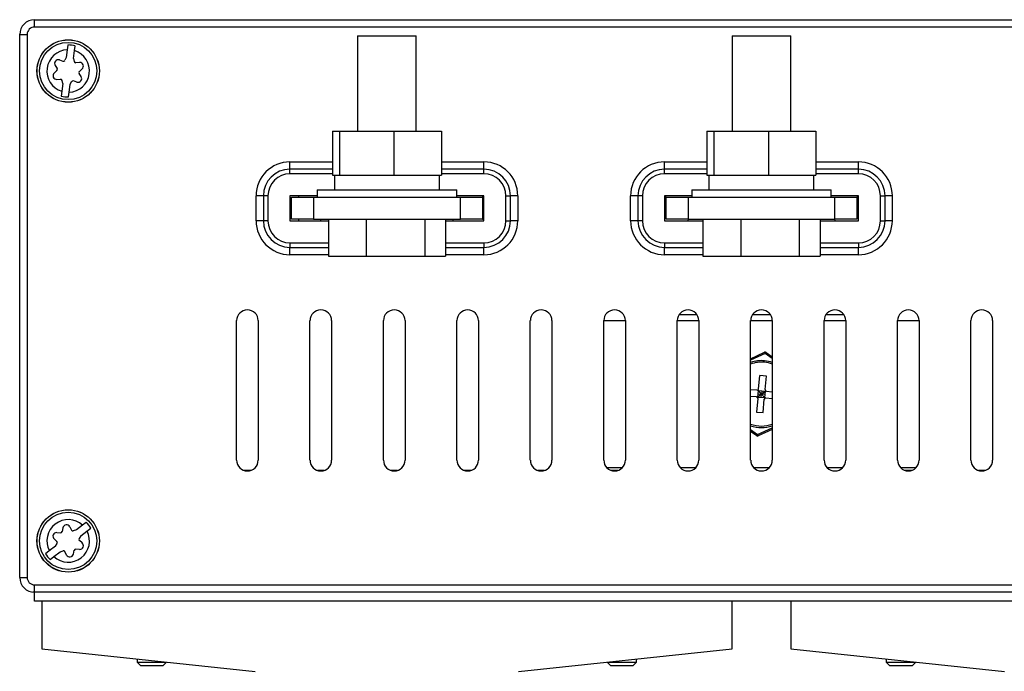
# Model space of a CAD drawing. Extents: x 969 to 1513, y 193 to 842.
# Tile 2 of 14: x 969 to 1103, y 243 to 332. Entities that reach past the tile are written whole.
import ezdxf

# ---------------------------------------------------------------- set-up
doc = ezdxf.new("R2010")
doc.units = 0
doc.header["$MEASUREMENT"] = 0
doc.layers.get('0').update_dxf_attribs({"linetype": 'CONTINUOUS'})

msp = doc.modelspace()

# ---------------------------------------------------------------- linework, layer by layer
at = {"color": 7, "linetype": 'CONTINUOUS'}
for p, q in [((970.79, 332.11), (970.8, 332.09)), ((970.8, 332.09), (1168.77, 332.09)), ((970.8, 331.09), (970.8, 332.09)), ((968.79, 256.11), (968.79, 330.11)), ((968.8, 330.09), (968.79, 330.11)), ((968.8, 256.13), (968.8, 330.09)), ((968.8, 330.09), (969.8, 330.09)), ((969.8, 330.09), (969.8, 256.13)), ((1168.77, 331.09), (970.8, 331.09)), ((1014.79, 329.91), (1022.79, 329.91)), ((1014.79, 329.91), (1014.79, 316.91)), ((1022.79, 316.91), (1022.79, 329.91)), ((1065.79, 329.91), (1073.79, 329.91)), ((1065.79, 329.91), (1065.79, 316.91)), ((1073.79, 316.91), (1073.79, 329.91)), ((975.34, 328.64), (975.26, 328.01)), ((976.25, 327.88), (976.34, 328.51)), ((975.26, 328.01), (975.12, 326.95)), ((976.11, 326.82), (976.25, 327.88)), ((973.61, 325.87), (973.9, 325.43)), ((974.19, 326.62), (974.68, 326.46)), ((975.12, 326.95), (974.92, 326.56)), ((976.11, 326.82), (976.21, 326.39)), ((976.93, 326.26), (976.41, 326.24)), ((973.48, 324.83), (973.86, 325.18)), ((977.16, 324.34), (976.88, 324.78)), ((977.29, 325.39), (976.91, 325.04)), ((973.84, 323.96), (974.36, 323.98)), ((974.66, 323.4), (974.52, 322.34)), ((974.66, 323.4), (974.56, 323.82)), ((975.51, 322.21), (975.65, 323.27)), ((975.65, 323.27), (975.85, 323.66)), ((976.58, 323.6), (976.09, 323.75)), ((974.52, 322.34), (974.44, 321.7)), ((975.43, 321.57), (975.51, 322.21)), ((1011.36, 316.91), (1012.31, 316.91)), ((1011.36, 316.91), (1011.36, 310.91)), ((1012.31, 316.91), (1019.74, 316.91)), ((1012.31, 316.91), (1012.31, 310.91)), ((1019.74, 316.91), (1026.21, 316.91)), ((1019.74, 316.91), (1019.74, 310.91)), ((1026.21, 316.91), (1026.21, 310.91)), ((1062.36, 316.91), (1063.31, 316.91)), ((1062.36, 316.91), (1062.36, 310.91)), ((1063.31, 316.91), (1070.74, 316.91)), ((1063.31, 316.91), (1063.31, 310.91)), ((1070.74, 316.91), (1077.21, 316.91)), ((1070.74, 316.91), (1070.74, 310.91)), ((1077.21, 316.91), (1077.21, 310.91)), ((1005.59, 312.73), (1011.36, 312.73)), ((1005.59, 311.73), (1005.59, 312.73)), ((1026.21, 312.73), (1031.99, 312.73)), ((1031.99, 311.73), (1031.99, 312.73)), ((1056.59, 312.73), (1062.36, 312.73)), ((1056.59, 311.73), (1056.59, 312.73)), ((1077.21, 312.73), (1082.99, 312.73)), ((1082.99, 311.73), (1082.99, 312.73)), ((1011.36, 311.73), (1005.59, 311.73)), ((1005.59, 311.11), (1005.59, 311.73)), ((1011.36, 311.11), (1005.59, 311.11)), ((1031.99, 311.73), (1026.21, 311.73)), ((1031.99, 311.11), (1026.21, 311.11)), ((1031.99, 311.11), (1031.99, 311.73)), ((1062.36, 311.73), (1056.59, 311.73)), ((1056.59, 311.11), (1056.59, 311.73)), ((1062.36, 311.11), (1056.59, 311.11)), ((1082.99, 311.73), (1077.21, 311.73)), ((1082.99, 311.11), (1077.21, 311.11)), ((1082.99, 311.11), (1082.99, 311.73)), ((1011.36, 310.91), (1011.64, 310.91)), ((1011.64, 310.91), (1012.01, 310.91)), ((1011.64, 310.91), (1011.64, 308.91)), ((1012.01, 310.91), (1012.31, 310.91)), ((1012.31, 310.91), (1014.69, 310.91)), ((1014.69, 310.91), (1017.37, 310.91)), ((1017.37, 310.91), (1019.74, 310.91)), ((1019.74, 310.91), (1021.81, 310.91)), ((1021.81, 310.91), (1024.15, 310.91)), ((1024.15, 310.91), (1026.21, 310.91)), ((1025.94, 308.91), (1025.94, 310.91)), ((1062.36, 310.91), (1062.64, 310.91)), ((1062.64, 310.91), (1063.01, 310.91)), ((1062.64, 310.91), (1062.64, 308.91)), ((1063.01, 310.91), (1063.31, 310.91)), ((1063.31, 310.91), (1065.69, 310.91)), ((1065.69, 310.91), (1068.37, 310.91)), ((1068.37, 310.91), (1070.74, 310.91)), ((1070.74, 310.91), (1072.81, 310.91)), ((1072.81, 310.91), (1075.15, 310.91)), ((1075.15, 310.91), (1077.21, 310.91)), ((1076.94, 308.91), (1076.94, 310.91)), ((1009.29, 308.91), (1028.29, 308.91)), ((1009.29, 308.91), (1009.29, 307.91)), ((1028.29, 307.91), (1028.29, 308.91)), ((1060.29, 308.91), (1079.29, 308.91)), ((1060.29, 308.91), (1060.29, 307.91)), ((1079.29, 307.91), (1079.29, 308.91)), ((1000.97, 304.71), (1000.97, 308.11)), ((1001.97, 308.11), (1000.97, 308.11)), ((1001.97, 308.11), (1001.97, 304.71)), ((1002.59, 308.11), (1001.97, 308.11)), ((1002.59, 308.11), (1002.59, 304.71)), ((1009.29, 308.11), (1005.59, 308.11)), ((1005.59, 308.11), (1005.59, 304.71)), ((1005.79, 307.91), (1008.79, 307.91)), ((1005.79, 304.91), (1005.79, 307.91)), ((1006.79, 307.91), (1006.79, 308.11)), ((1008.79, 307.91), (1028.79, 307.91)), ((1008.79, 307.91), (1008.79, 304.91)), ((1031.99, 308.11), (1028.29, 308.11)), ((1028.79, 307.91), (1031.79, 307.91)), ((1028.79, 304.91), (1028.79, 307.91)), ((1031.79, 308.11), (1031.79, 307.91)), ((1031.99, 307.91), (1031.79, 307.91)), ((1031.79, 307.91), (1031.79, 304.91)), ((1031.99, 304.71), (1031.99, 308.11)), ((1034.99, 308.11), (1035.61, 308.11)), ((1034.99, 304.71), (1034.99, 308.11)), ((1036.6, 308.11), (1035.61, 308.11)), ((1035.61, 304.71), (1035.61, 308.11)), ((1036.6, 308.11), (1036.6, 304.71)), ((1051.97, 304.71), (1051.97, 308.11)), ((1052.97, 308.11), (1051.97, 308.11)), ((1052.97, 308.11), (1052.97, 304.71)), ((1053.59, 308.11), (1052.97, 308.11)), ((1053.59, 308.11), (1053.59, 304.71)), ((1056.59, 308.11), (1056.59, 304.71)), ((1060.29, 308.11), (1056.59, 308.11)), ((1056.63, 304.71), (1056.76, 308.11)), ((1056.79, 307.91), (1059.79, 307.91)), ((1056.79, 304.91), (1056.79, 307.91)), ((1059.79, 307.91), (1079.79, 307.91)), ((1059.79, 307.91), (1059.79, 304.91)), ((1082.99, 308.11), (1079.29, 308.11)), ((1079.79, 307.91), (1082.79, 307.91)), ((1079.79, 304.91), (1079.79, 307.91)), ((1082.79, 307.91), (1082.79, 304.91)), ((1082.81, 308.11), (1082.94, 304.71)), ((1082.99, 304.71), (1082.99, 308.11)), ((1085.99, 308.11), (1086.61, 308.11)), ((1085.99, 304.71), (1085.99, 308.11)), ((1087.6, 308.11), (1086.61, 308.11)), ((1086.61, 304.71), (1086.61, 308.11)), ((1087.6, 308.11), (1087.6, 304.71)), ((1001.97, 304.71), (1000.97, 304.71)), ((1002.59, 304.71), (1001.97, 304.71)), ((1005.59, 304.71), (1010.82, 304.71)), ((1008.79, 304.91), (1005.79, 304.91)), ((1006.79, 304.71), (1006.79, 304.91)), ((1008.79, 304.91), (1028.79, 304.91)), ((1009.79, 304.71), (1009.79, 304.91)), ((1010.82, 304.91), (1010.82, 299.91)), ((1015.97, 304.91), (1015.97, 299.91)), ((1023.94, 304.91), (1023.94, 299.91)), ((1026.76, 304.91), (1026.76, 299.91)), ((1026.76, 304.71), (1031.99, 304.71)), ((1027.79, 304.71), (1027.79, 304.91)), ((1031.79, 304.91), (1028.79, 304.91)), ((1031.79, 304.91), (1031.99, 304.91)), ((1034.99, 304.71), (1035.61, 304.71)), ((1036.6, 304.71), (1035.61, 304.71)), ((1052.97, 304.71), (1051.97, 304.71)), ((1053.59, 304.71), (1052.97, 304.71)), ((1056.59, 304.71), (1061.82, 304.71)), ((1059.79, 304.91), (1056.79, 304.91)), ((1059.79, 304.91), (1059.75, 304.71)), ((1059.79, 304.91), (1079.79, 304.91)), ((1061.82, 304.91), (1061.82, 299.91)), ((1066.97, 304.91), (1066.97, 299.91)), ((1074.94, 304.91), (1074.94, 299.91)), ((1077.76, 304.91), (1077.76, 299.91)), ((1077.76, 304.71), (1082.99, 304.71)), ((1082.79, 304.91), (1079.79, 304.91)), ((1079.82, 304.71), (1079.79, 304.91)), ((1085.99, 304.71), (1086.61, 304.71)), ((1087.6, 304.71), (1086.61, 304.71)), ((1005.59, 301.71), (1005.59, 301.09)), ((1005.59, 301.71), (1010.82, 301.71)), ((1026.76, 301.71), (1031.99, 301.71)), ((1031.99, 301.71), (1031.99, 301.09)), ((1056.59, 301.71), (1056.59, 301.09)), ((1056.59, 301.71), (1061.82, 301.71)), ((1077.76, 301.71), (1082.99, 301.71)), ((1082.99, 301.71), (1082.99, 301.09)), ((1005.59, 301.09), (1010.82, 301.09)), ((1005.59, 300.09), (1005.59, 301.09)), ((1026.76, 301.09), (1031.99, 301.09)), ((1031.99, 300.09), (1031.99, 301.09)), ((1056.59, 301.09), (1061.82, 301.09)), ((1056.59, 300.09), (1056.59, 301.09)), ((1077.76, 301.09), (1082.99, 301.09)), ((1082.99, 300.09), (1082.99, 301.09)), ((1010.82, 300.09), (1005.59, 300.09)), ((1010.82, 299.91), (1015.97, 299.91)), ((1015.97, 299.91), (1023.94, 299.91)), ((1023.94, 299.91), (1026.76, 299.91)), ((1031.99, 300.09), (1026.76, 300.09)), ((1061.82, 300.09), (1056.59, 300.09)), ((1061.82, 299.91), (1066.97, 299.91)), ((1066.97, 299.91), (1074.94, 299.91)), ((1074.94, 299.91), (1077.76, 299.91)), ((1082.99, 300.09), (1077.76, 300.09)), ((998.31, 272.11), (998.31, 291.11)), ((1001.26, 291.11), (1001.26, 272.11)), ((1008.31, 272.11), (1008.31, 291.11)), ((1011.26, 291.11), (1011.26, 272.11)), ((1018.31, 272.11), (1018.31, 291.11)), ((1021.26, 291.11), (1021.26, 272.11)), ((1028.31, 272.11), (1028.31, 291.11)), ((1031.26, 291.11), (1031.26, 272.11)), ((1038.31, 272.11), (1038.31, 291.11)), ((1041.26, 291.11), (1041.26, 272.11)), ((1048.31, 291.11), (1051.26, 291.11)), ((1048.31, 272.11), (1048.31, 291.11)), ((1051.26, 291.11), (1051.26, 272.11)), ((1058.31, 291.11), (1061.26, 291.11)), ((1058.31, 272.11), (1058.31, 291.11)), ((1061.02, 291.91), (1058.55, 291.91)), ((1061.26, 291.11), (1061.26, 272.11)), ((1068.31, 291.11), (1071.26, 291.11)), ((1068.31, 272.11), (1068.31, 291.11)), ((1071.02, 291.91), (1068.55, 291.91)), ((1071.26, 291.11), (1071.26, 272.11)), ((1078.31, 291.11), (1081.26, 291.11)), ((1078.31, 272.11), (1078.31, 291.11)), ((1081.02, 291.91), (1078.55, 291.91)), ((1081.26, 291.11), (1081.26, 272.11)), ((1088.31, 291.11), (1091.26, 291.11)), ((1088.31, 272.11), (1088.31, 291.11)), ((1091.26, 291.11), (1091.26, 272.11)), ((1098.31, 272.11), (1098.31, 291.11)), ((1101.26, 291.11), (1101.26, 272.11)), ((1068.31, 285.93), (1070.22, 286.81)), ((1070.3, 286.63), (1068.31, 285.71)), ((1070.22, 286.81), (1070.3, 286.63)), ((1070.3, 286.63), (1070.41, 286.79)), ((1071.26, 285.95), (1070.3, 286.63)), ((1070.41, 286.79), (1071.26, 286.19)), ((1069.4, 281.8), (1069.57, 283.64)), ((1070.47, 283.56), (1069.57, 283.64)), ((1070.29, 281.71), (1070.47, 283.56)), ((1069.18, 281.62), (1068.31, 281.7)), ((1069.3, 280.7), (1069.38, 281.6)), ((1069.38, 281.6), (1069.33, 281.66)), ((1069.79, 281.11), (1069.38, 281.6)), ((1069.38, 281.6), (1070.28, 281.52)), ((1069.83, 281.56), (1069.79, 281.11)), ((1070.28, 281.52), (1070.34, 281.57)), ((1069.1, 280.72), (1068.31, 280.79)), ((1069.28, 280.5), (1069.11, 278.66)), ((1069.3, 280.7), (1069.23, 280.65)), ((1069.79, 281.11), (1069.3, 280.7)), ((1069.3, 280.7), (1070.19, 280.62)), ((1069.34, 281.15), (1069.79, 281.11)), ((1069.74, 280.66), (1069.79, 281.11)), ((1069.79, 281.11), (1070.28, 281.52)), ((1070.19, 280.62), (1069.79, 281.11)), ((1070.23, 281.07), (1069.79, 281.11)), ((1070, 278.58), (1070.17, 280.42)), ((1070.28, 281.52), (1070.19, 280.62)), ((1070.19, 280.62), (1070.24, 280.56)), ((1070.39, 280.6), (1071.26, 280.52)), ((1070.47, 281.5), (1071.26, 281.42)), ((1069.11, 278.66), (1070, 278.58)), ((1068.31, 276.27), (1069.27, 275.59)), ((1069.27, 275.59), (1071.26, 276.5)), ((1071.26, 276.28), (1069.36, 275.41)), ((1069.16, 275.43), (1068.31, 276.03)), ((1069.27, 275.59), (1069.16, 275.43)), ((1069.27, 275.59), (1069.36, 275.41)), ((1048.7, 271.11), (1050.87, 271.11)), ((1058.7, 271.11), (1060.87, 271.11)), ((1068.7, 271.11), (1070.87, 271.11)), ((1078.7, 271.11), (1080.87, 271.11)), ((1088.7, 271.11), (1090.87, 271.11)), ((1000.25, 270.71), (999.32, 270.71)), ((999.79, 270.71), (999.79, 270.63)), ((1010.25, 270.71), (1009.32, 270.71)), ((1020.25, 270.71), (1019.32, 270.71)), ((1030.25, 270.71), (1029.32, 270.71)), ((1040.25, 270.71), (1039.32, 270.71)), ((1050.25, 270.71), (1049.32, 270.71)), ((1090.25, 270.71), (1089.32, 270.71)), ((1100.25, 270.71), (1099.32, 270.71)), ((974.67, 262.9), (974.56, 262.39)), ((975.6, 263.03), (975.84, 262.56)), ((977.34, 263.25), (976.5, 262.6)), ((977.85, 263.64), (977.34, 263.25)), ((977.95, 262.46), (978.46, 262.85)), ((973.83, 262.25), (974.35, 262.23)), ((976.5, 262.6), (976.08, 262.47)), ((977.11, 261.81), (976.87, 261.44)), ((977.11, 261.81), (977.95, 262.46)), ((973.66, 260.41), (972.82, 259.76)), ((973.48, 261.39), (973.86, 261.03)), ((973.66, 260.41), (973.9, 260.78)), ((977.29, 260.83), (976.91, 261.18)), ((972.82, 259.76), (972.31, 259.37)), ((972.92, 258.57), (973.43, 258.97)), ((973.43, 258.97), (974.28, 259.62)), ((974.28, 259.62), (974.69, 259.75)), ((975.17, 259.19), (974.93, 259.65)), ((976.1, 259.32), (976.21, 259.83)), ((976.94, 259.96), (976.42, 259.98)), ((968.79, 256.11), (968.8, 256.13)), ((968.8, 256.13), (969.8, 256.13)), ((970.8, 255.13), (1168.77, 255.13)), ((970.8, 254.13), (970.8, 255.13)), ((970.8, 254.13), (970.79, 254.11)), ((1168.79, 254.11), (970.79, 254.11)), ((970.79, 252.91), (970.79, 254.11)), ((1168.77, 254.13), (970.8, 254.13)), ((971.79, 252.91), (970.79, 252.91)), ((1065.79, 252.91), (971.79, 252.91)), ((971.79, 252.91), (971.79, 246.41)), ((1065.79, 246.41), (1065.79, 252.91)), ((1073.79, 252.91), (1065.79, 252.91)), ((1167.79, 252.91), (1073.79, 252.91)), ((1073.79, 252.91), (1073.79, 246.41)), ((971.79, 246.41), (1000.86, 243.35)), ((1036.72, 243.35), (1065.79, 246.41)), ((1073.79, 246.41), (1102.86, 243.35)), ((984.79, 245.04), (984.79, 244.61)), ((984.79, 244.61), (988.79, 244.61)), ((984.79, 244.61), (985.29, 244.11)), ((988.29, 244.11), (985.29, 244.11)), ((988.29, 244.11), (988.79, 244.61)), ((988.79, 244.61), (988.79, 244.62)), ((1048.79, 244.62), (1048.79, 244.61)), ((1048.79, 244.61), (1052.79, 244.61)), ((1048.79, 244.61), (1049.29, 244.11)), ((1052.29, 244.11), (1049.29, 244.11)), ((1052.29, 244.11), (1052.79, 244.61)), ((1052.79, 244.61), (1052.79, 245.04)), ((1086.79, 245.04), (1086.79, 244.61)), ((1086.79, 244.61), (1090.79, 244.61)), ((1086.79, 244.61), (1087.29, 244.11)), ((1090.29, 244.11), (1087.29, 244.11)), ((1090.29, 244.11), (1090.79, 244.61)), ((1090.79, 244.61), (1090.79, 244.62))]:
    msp.add_line(p, q, dxfattribs=at)
at = {"color": 7, "linetype": 'CONTINUOUS', "flags": 128}
msp.add_lwpolyline([(970.79, 254.11), (970.72, 254.11), (970.65, 254.11), (970.59, 254.12)], dxfattribs=at)
at = {"color": 7, "linetype": 'CONTINUOUS'}
for centre, radius in [((975.39, 325.11), 4.25), ((975.39, 325.11), 4.24), ((975.39, 325.11), 3.9), ((975.39, 261.11), 4.25), ((975.39, 261.11), 4.24), ((975.39, 261.11), 3.9)]:
    msp.add_circle(centre, radius, dxfattribs=at)
for centre, radius, start, end in [((970.8, 330.09), 2, 90.0022, 180), ((970.8, 330.09), 1, 89.9991, 180), ((975.39, 325.11), 3.54, 74.4118, 90.672), ((975.39, 325.11), 2.9, 92.4701, 252.6137), ((975.39, 325.11), 2.9, 272.4701, 72.6137), ((974.04, 326.14), 0.5, 72.5419, 212.5419), ((974.74, 326.65), 0.2, 252.5419, 332.5419), ((976.4, 326.44), 0.2, 192.5419, 272.5419), ((976.96, 325.76), 0.5, 312.5419, 92.5419), ((973.82, 324.46), 0.5, 132.5419, 272.5419), ((973.73, 325.33), 0.2, 312.5419, 32.5419), ((977.04, 324.89), 0.2, 132.5419, 212.5419), ((974.37, 323.78), 0.2, 12.5419, 92.5419), ((976.03, 323.56), 0.2, 72.5419, 152.5419), ((976.73, 324.07), 0.5, 252.5419, 32.5419), ((975.39, 325.11), 3.54, 254.4118, 270.672), ((1005.59, 308.11), 4.62, 90, 180), ((1031.99, 308.11), 4.62, 0, 90), ((1056.59, 308.11), 4.62, 90, 180), ((1082.99, 308.11), 4.62, 0, 90), ((1005.59, 308.11), 3.62, 90, 180), ((1005.59, 308.11), 3, 90, 180), ((1031.99, 308.11), 3.62, 0, 90), ((1031.99, 308.11), 3, 0, 90), ((1056.59, 308.11), 3.62, 90, 180), ((1056.59, 308.11), 3, 90, 180), ((1082.99, 308.11), 3.62, 0, 90), ((1082.99, 308.11), 3, 0, 90), ((1005.59, 304.71), 4.62, 180, 270), ((1005.59, 304.71), 3.62, 180, 270), ((1005.59, 304.71), 3, 180, 270), ((1031.99, 304.71), 4.62, 270, 0), ((1031.99, 304.71), 3.62, 270, 0), ((1031.99, 304.71), 3, 270, 0), ((1056.59, 304.71), 4.62, 180, 270), ((1056.59, 304.71), 3.62, 180, 270), ((1056.59, 304.71), 3, 180, 270), ((1082.99, 304.71), 4.62, 270, 0), ((1082.99, 304.71), 3.62, 270, 0), ((1082.99, 304.71), 3, 270, 0), ((999.79, 291.11), 1.47, 0, 180), ((1009.79, 291.11), 1.47, 0, 180), ((1019.79, 291.11), 1.47, 0, 180), ((1029.79, 291.11), 1.47, 0, 180), ((1039.79, 291.11), 1.47, 0, 180), ((1049.79, 291.11), 1.47, 0, 180), ((1059.79, 291.11), 1.47, 0, 180), ((1069.79, 291.11), 1.47, 0, 180), ((1079.79, 291.11), 1.47, 0, 180), ((1089.79, 291.11), 1.47, 0, 180), ((1099.79, 291.11), 1.47, 0, 180), ((1069.79, 281.11), 4.55, 84.6825, 108.8999), ((1069.79, 281.11), 4.55, 71.1001, 84.6825), ((1070.3, 286.63), 0.2, 54.6825, 114.6825), ((1069.79, 281.11), 4.35, 84.6825, 109.8043), ((1069.79, 281.11), 4.35, 70.1957, 84.6825), ((1069.2, 281.82), 0.2, 264.6825, 354.6825), ((1070.49, 281.7), 0.2, 174.6825, 264.6825), ((1069.08, 280.52), 0.2, 354.6825, 84.6825), ((1070.37, 280.4), 0.2, 84.6825, 174.6825), ((1069.79, 281.11), 4.35, 250.1957, 289.8043), ((1069.79, 281.11), 4.55, 251.1001, 288.8999), ((1069.27, 275.59), 0.2, 234.6825, 294.6825), ((999.79, 272.11), 1.47, 180, 0), ((1009.79, 272.11), 1.47, 180, 0), ((1019.79, 272.11), 1.47, 180, 0), ((1029.79, 272.11), 1.47, 180, 0), ((1039.79, 272.11), 1.47, 180, 0), ((1049.79, 272.11), 1.47, 180, 0), ((1059.79, 272.11), 1.47, 180, 0), ((1069.79, 272.11), 1.47, 180, 0), ((1079.79, 272.11), 1.47, 180, 0), ((1089.79, 272.11), 1.47, 180, 0), ((1099.79, 272.11), 1.47, 180, 0), ((975.39, 261.11), 2.9, 47.5992, 207.7428), ((975.16, 262.79), 0.5, 27.671, 167.671), ((975.39, 261.11), 3.54, 29.5409, 45.8011), ((973.81, 261.75), 0.5, 87.671, 227.671), ((975.39, 261.11), 2.9, 227.5992, 27.7428), ((974.36, 262.43), 0.2, 267.671, 347.671), ((976.02, 262.66), 0.2, 207.671, 287.671), ((977.04, 261.33), 0.2, 147.671, 227.671), ((973.73, 260.89), 0.2, 327.671, 47.671), ((976.96, 260.46), 0.5, 267.671, 47.671), ((975.39, 261.11), 3.54, 209.5409, 225.8011), ((974.75, 259.56), 0.2, 27.671, 107.671), ((975.61, 259.42), 0.5, 207.671, 347.671), ((976.41, 259.78), 0.2, 87.671, 167.671), ((970.8, 256.13), 2, 180, 269.9978), ((970.8, 256.13), 1, 180, 270.0009)]:
    msp.add_arc(centre, radius, start, end, dxfattribs=at)

doc.saveas('drawing.dxf')
